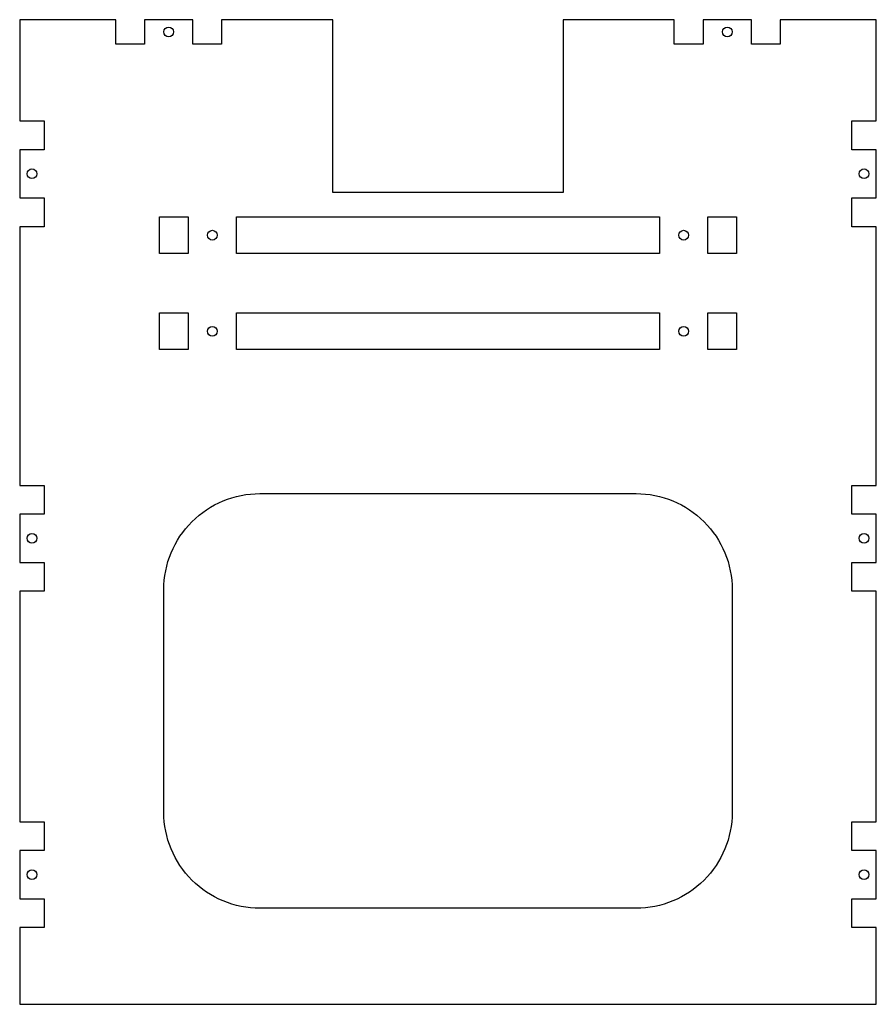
# Model space of a CAD drawing. Header units: inches. Extents: x 0 to 17.6, y 0 to 20.2.
import ezdxf

# ---------------------------------------------------------------- set-up
doc = ezdxf.new("R2010")
doc.units = ezdxf.units.IN
doc.header["$MEASUREMENT"] = 0

msp = doc.modelspace()

# ---------------------------------------------------------------- linework, layer by layer
for points in [[(13.413, 20.185), (11.138, 20.185), (11.138, 16.642), (6.413, 16.642), (6.413, 20.185), (4.138, 20.185), (4.138, 19.685), (3.547, 19.685), (3.547, 20.185), (2.559, 20.185), (2.559, 19.685), (1.969, 19.685), (1.969, 20.185), (0, 20.185), (0, 18.11), (0.5, 18.11), (0.5, 17.52), (0, 17.52), (0, 16.531), (0.5, 16.531), (0.5, 15.941), (0, 15.941), (0, 10.638), (0.5, 10.638), (0.5, 10.047), (0, 10.047), (0, 9.059), (0.5, 9.059), (0.5, 8.469), (0, 8.469), (0, 3.744), (0.5, 3.744), (0.5, 3.154), (0, 3.154), (0, 2.165), (0.5, 2.165), (0.5, 1.575), (0, 1.575), (0, 0), (17.551, 0), (17.551, 1.575), (17.051, 1.575), (17.051, 2.165), (17.551, 2.165), (17.551, 3.154), (17.051, 3.154), (17.051, 3.744), (17.551, 3.744), (17.551, 8.469), (17.051, 8.469), (17.051, 9.059), (17.551, 9.059), (17.551, 10.047), (17.051, 10.047), (17.051, 10.638), (17.551, 10.638), (17.551, 15.941), (17.051, 15.941), (17.051, 16.531), (17.551, 16.531), (17.551, 17.52), (17.051, 17.52), (17.051, 18.11), (17.551, 18.11), (17.551, 20.185), (15.583, 20.185), (15.583, 19.685), (14.992, 19.685), (14.992, 20.185), (14.004, 20.185), (14.004, 19.685), (13.413, 19.685)], [(3.453, 15.392), (2.862, 15.392), (2.862, 16.142), (3.453, 16.142)], [(4.441, 15.392), (4.441, 16.142), (13.11, 16.142), (13.11, 15.392)], [(14.689, 15.392), (14.098, 15.392), (14.098, 16.142), (14.689, 16.142)], [(2.862, 13.423), (2.862, 14.173), (3.453, 14.173), (3.453, 13.423)], [(4.441, 13.423), (4.441, 14.173), (13.11, 14.173), (13.11, 13.423)], [(14.098, 13.423), (14.098, 14.173), (14.689, 14.173), (14.689, 13.423)]]:
    msp.add_lwpolyline(points, close=True)
msp.add_lwpolyline([(4.921, 10.47), (12.63, 10.47, -0.414214), (14.598, 8.502), (14.598, 3.937, -0.414214), (12.63, 1.969), (4.921, 1.969, -0.414214), (2.953, 3.937), (2.953, 8.502, -0.414214)], format="xyb", close=True)
for centre in [(3.053, 19.935), (14.498, 19.935), (0.25, 17.026), (17.301, 17.026), (3.947, 15.767), (13.604, 15.767), (3.947, 13.798), (13.604, 13.798), (0.25, 9.553), (17.301, 9.553), (0.25, 2.659), (17.301, 2.659)]:
    msp.add_circle(centre, 0.1)

doc.saveas('drawing.dxf')
